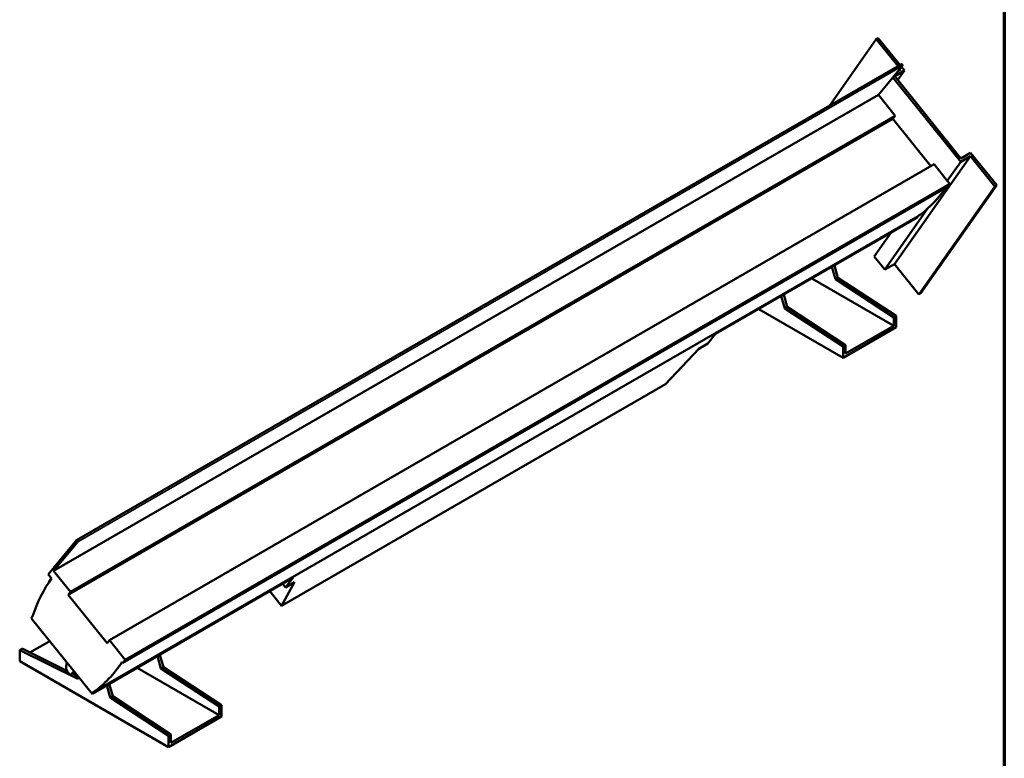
# Model space of a CAD drawing. Header units: millimetres. Extents: x 20 to 2980, y 20 to 2980.
# Tile 4 of 6: x 2115 to 2980, y 362 to 1011. Entities that reach past the tile are written whole.
import ezdxf

# ---------------------------------------------------------------- set-up
doc = ezdxf.new("R2010")
doc.units = ezdxf.units.MM
for name, color, linetype, lineweight in [('Border (ISO)', 7, 'Continuous', 70), ('Visible (ISO)', 7, 'Continuous', 50), ('Visible Narrow (ISO)', 7, 'Continuous', 35)]:
    doc.layers.add(name, color=color, linetype=linetype, lineweight=lineweight)

# ---------------------------------------------------------------- blocks, each defined once
blk = doc.blocks.new('Borders Chauvet')
at = {"layer": 'Border (ISO)'}
blk.add_line((2980, 2980), (2980, 20), dxfattribs=at)

msp = doc.modelspace()

# ---------------------------------------------------------------- linework, layer by layer
at = {"layer": 'Visible (ISO)'}
for p, q in [((2826.32, 935.48), (2867.48, 994.03)), ((2869.25, 995.05), (2867.48, 994.03)), ((2867.48, 994.03), (2886.58, 970.27)), ((2869.25, 995.05), (2888.35, 971.29)), ((2889.52, 971.96), (2164.59, 553.42)), ((2882.1, 960.39), (2890.5, 970.47)), ((2889.74, 969.56), (2892.21, 966.48)), ((2883.73, 961.58), (2892.21, 966.48)), ((2883.73, 961.58), (2941.9, 889.21)), ((2886.42, 958.24), (2892.21, 966.48)), ((2886.99, 966.25), (2888.91, 967.36)), ((2888.42, 967.98), (2888.91, 967.36)), ((2869.28, 944.99), (2882.1, 960.39)), ((2941.67, 886.29), (2882.1, 960.39)), ((2144.36, 526.46), (2869.28, 944.99)), ((2884, 926.69), (2869.28, 944.99)), ((2159.07, 508.15), (2884, 926.69)), ((2884, 926.69), (2882.14, 924.04)), ((2157.21, 505.5), (2882.14, 924.04)), ((2882.14, 924.04), (2915.54, 882.48)), ((2950.39, 894.11), (2941.9, 889.21)), ((2950.39, 894.11), (2973.35, 865.54)), ((2193.34, 465.52), (2918.27, 884.06)), ((2950.15, 891.18), (2883.42, 796.24)), ((2918.27, 884.06), (2929.91, 869.57)), ((2929.91, 869.57), (2941.67, 886.29)), ((2941.67, 886.29), (2950.15, 891.18)), ((2950.15, 891.18), (2971.58, 864.52)), ((2932.07, 866.88), (2207.14, 448.35)), ((2973.35, 865.54), (2906.62, 770.6)), ((2929.91, 869.57), (2932.07, 866.88)), ((2932.07, 866.88), (2930.21, 864.24)), ((2973.35, 865.54), (2971.58, 864.52)), ((2205.28, 445.7), (2930.21, 864.24)), ((2971.58, 864.52), (2904.85, 769.58)), ((2874.93, 791.35), (2912.89, 845.35)), ((2179.24, 419.78), (2904.17, 838.32)), ((2726.17, 734.78), (2903.05, 836.89)), ((2904.17, 838.32), (2903.05, 836.89)), ((2865.75, 802.77), (2880.63, 823.96)), ((2865.75, 802.77), (2874.93, 791.35)), ((2831.66, 783.03), (2828.53, 793.87)), ((2833.78, 784.26), (2830.65, 795.1)), ((2883.42, 796.24), (2874.93, 791.35)), ((2904.85, 769.58), (2883.42, 796.24)), ((2810.81, 783.64), (2882.85, 742.05)), ((2831.66, 783.03), (2833.78, 784.26)), ((2882.85, 749.4), (2831.66, 783.03)), ((2884.97, 750.62), (2833.78, 784.26)), ((2906.62, 770.6), (2904.85, 769.58)), ((2783.98, 768.15), (2787.11, 757.32)), ((2786.1, 769.38), (2789.23, 758.54)), ((2764.14, 756.7), (2838.3, 713.88)), ((2787.11, 757.32), (2789.23, 758.54)), ((2838.3, 723.68), (2787.11, 757.32)), ((2840.43, 724.9), (2789.23, 758.54)), ((2884.97, 750.62), (2882.85, 749.4)), ((2882.85, 742.05), (2882.85, 749.4)), ((2884.97, 740.82), (2884.97, 750.62)), ((2838.3, 713.88), (2884.97, 740.82)), ((2840.43, 717.55), (2882.85, 742.05)), ((2719.47, 726.26), (2726.17, 734.78)), ((2682.3, 690.63), (2711.63, 721.73)), ((2711.63, 721.73), (2719.47, 726.26)), ((2840.43, 724.9), (2838.3, 723.68)), ((2838.3, 723.68), (2838.3, 713.88)), ((2840.43, 717.55), (2840.43, 724.9)), ((2344.58, 495.65), (2682.3, 690.63)), ((2164.51, 553.35), (2139.55, 523.39)), ((2144.36, 526.46), (2165.58, 551.94)), ((2142.57, 519.95), (2139.55, 523.39)), ((2159.07, 508.15), (2144.36, 526.46)), ((2178.12, 418.36), (2354.99, 520.48)), ((2354.99, 520.48), (2348.29, 511.95)), ((2356.12, 516.48), (2344.58, 495.65)), ((2348.29, 511.95), (2345.73, 515.13)), ((2348.29, 511.95), (2356.12, 516.48)), ((2157.21, 505.5), (2159.07, 508.15)), ((2191.48, 462.87), (2157.21, 505.5)), ((2344.58, 495.65), (2334.25, 508.5)), ((2125.71, 486.37), (2124.72, 484.79)), ((2124.72, 484.79), (2178.12, 418.36)), ((2123.47, 454.67), (2140.86, 464.71)), ((2193.34, 465.52), (2191.48, 462.87)), ((2207.14, 448.35), (2193.34, 465.52)), ((2114.51, 456.84), (2116.63, 458.07)), ((2165.7, 431.37), (2114.51, 456.84)), ((2114.51, 456.84), (2114.51, 447.05)), ((2156.02, 438.47), (2116.63, 458.07)), ((2235.55, 451.51), (2238.68, 440.68)), ((2237.67, 452.74), (2240.8, 441.9)), ((2114.51, 447.05), (2245.32, 371.52)), ((2204.68, 446.45), (2205.28, 445.7)), ((2205.28, 445.7), (2207.14, 448.35)), ((2240.8, 441.9), (2238.68, 440.68)), ((2291.99, 408.26), (2240.8, 441.9)), ((2162.94, 437.24), (2158.96, 434.94)), ((2165.91, 433.55), (2160.88, 436.05)), ((2166.39, 432.95), (2165.7, 431.37)), ((2289.87, 399.69), (2217.83, 441.28)), ((2289.87, 407.04), (2238.68, 440.68)), ((2194.13, 414.96), (2191, 425.8)), ((2196.25, 416.18), (2193.12, 427.02)), ((2178.12, 418.36), (2179.24, 419.78)), ((2196.25, 416.18), (2194.13, 414.96)), ((2247.45, 382.54), (2196.25, 416.18)), ((2245.32, 381.32), (2194.13, 414.96)), ((2289.87, 407.04), (2291.99, 408.26)), ((2289.87, 399.69), (2289.87, 407.04)), ((2291.99, 408.26), (2291.99, 398.46)), ((2291.99, 398.46), (2245.32, 371.52)), ((2289.87, 399.69), (2247.45, 375.19)), ((2245.32, 381.32), (2247.45, 382.54)), ((2245.32, 371.52), (2245.32, 381.32)), ((2247.45, 375.19), (2247.45, 382.54))]:
    msp.add_line(p, q, dxfattribs=at)
for centre, major_axis, ratio, start_param, end_param in [((2889.97, 971.18), (0.45, -0.779), 0.57735, 0.20944, 3.141593), ((2758.87, 1072.49), (137.93, -238.9), 0.57735, 0.124745, 0.267886), ((2758.87, 1072.49), (137.93, -238.9), 0.57735, 0.054934, 0.124745), ((2165.04, 552.65), (0.45, -0.779), 0.57735, 0.20944, 3.351032), ((2311.08, 309.2), (-137.93, 238.9), 0.57735, 0.25746, 0.468665), ((2212.9, 484.93), (-54.16, -55.53), 0.357718, 5.81573, 5.928201), ((2033.95, 653.95), (137.93, -238.9), 0.57735, 0.054934, 0.280614), ((2165.86, 449.75), (12.5, -21.65), 0.57735, 4.851651, 5.096726), ((2222.19, 473.37), (-65.55, -41.47), 0.05719, 5.865618, 5.97809)]:
    msp.add_ellipse(centre, major_axis=major_axis, ratio=ratio, start_param=start_param, end_param=end_param, dxfattribs=at)
for points, knots in [([(2155.72, 446.22), (2155.72, 446.17), (2155.73, 446.12), (2155.73, 445.36), (2155.7, 444.72), (2155.61, 444.13), (2155.6, 444.11), (2155.6, 444.09)], [1.4023711, 1.4023711, 1.4023711, 1.4023711, 1.4226269, 1.4226269, 1.7130441, 1.7130441, 1.7239329, 1.7239329, 1.7239329, 1.7239329]), ([(2161.31, 436.98), (2161.61, 437.23), (2161.98, 437.42), (2162.5, 437.56), (2162.58, 437.58), (2162.65, 437.6)], [0, 0, 0, 0, 0.2830524, 0.2830524, 0.3291733, 0.3291733, 0.3291733, 0.3291733])]:
    msp.add_open_spline(points, degree=3, knots=knots, dxfattribs=at)
at = {"layer": 'Visible Narrow (ISO)'}
for p, q in [((2890.5, 970.47), (2165.58, 551.94)), ((2161.31, 436.98), (2162.1, 437.43))]:
    msp.add_line(p, q, dxfattribs=at)

# ---------------------------------------------------------------- block references
msp.add_blockref('Borders Chauvet', (0, 0))

doc.saveas('drawing.dxf')
